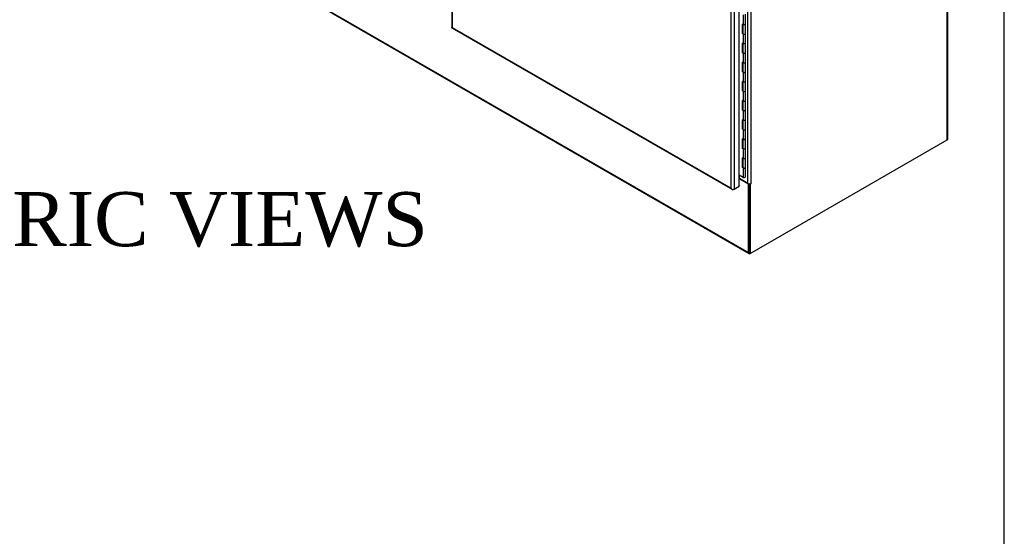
# Model space of a CAD drawing. Header units: inches. Extents: x 1 to 359, y -2 to 239.
# Tile 86 of 88: x 305 to 359, y 158 to 187. Entities that reach past the tile are written whole.
import ezdxf
from ezdxf.enums import TextEntityAlignment as Align

# ---------------------------------------------------------------- set-up
doc = ezdxf.new("R2010")
doc.units = ezdxf.units.IN
doc.header["$MEASUREMENT"] = 0
for name, color, linetype in [('COM54746-60', 7, 'Continuous'), ('COM71196-8', 7, 'Continuous'), ('COM71299-8', 7, 'Continuous'), ('COM71301-8', 7, 'Continuous'), ('Default', 7, 'Continuous')]:
    doc.layers.add(name, color=color, linetype=linetype)
doc.styles.add('SEACAD_Times_New_Roman', font='times.ttf')

# ---------------------------------------------------------------- blocks, each defined once
blk = doc.blocks.new('SE6')
at = {"layer": 'COM54746-60', "color": 7, "linetype": 'Continuous'}
for p, q in [((344.745, 187.039), (344.745, 186.508)), ((344.875, 186.539), (344.875, 187.07)), ((344.745, 186.508), (344.714, 186.526)), ((344.714, 185.996), (344.714, 186.526)), ((344.717, 186.524), (344.717, 186.027)), ((344.723, 186.521), (344.723, 186.009)), ((344.875, 186.009), (344.875, 186.54)), ((344.745, 185.978), (344.714, 185.996)), ((344.717, 186.027), (344.723, 186.024)), ((344.745, 185.978), (344.745, 185.446)), ((344.875, 185.478), (344.875, 186.009)), ((344.745, 185.446), (344.714, 185.464)), ((344.714, 184.934), (344.714, 185.464)), ((344.717, 185.463), (344.717, 184.965)), ((344.723, 185.459), (344.723, 184.947)), ((344.875, 184.947), (344.875, 185.478)), ((344.745, 184.916), (344.714, 184.934)), ((344.717, 184.965), (344.723, 184.962)), ((344.745, 184.916), (344.745, 184.385)), ((344.875, 184.416), (344.875, 184.947)), ((344.745, 184.385), (344.714, 184.403)), ((344.714, 183.873), (344.714, 184.403)), ((344.717, 184.401), (344.717, 183.904)), ((344.723, 184.398), (344.723, 183.886)), ((344.875, 183.886), (344.875, 184.417)), ((344.745, 183.855), (344.714, 183.873)), ((344.717, 183.904), (344.723, 183.901)), ((344.745, 183.855), (344.745, 183.324)), ((344.875, 183.355), (344.875, 183.886)), ((344.745, 183.324), (344.714, 183.341)), ((344.714, 182.811), (344.714, 183.341)), ((344.717, 183.34), (344.717, 182.843)), ((344.717, 182.843), (344.723, 182.839)), ((344.723, 183.336), (344.723, 182.824)), ((344.875, 182.824), (344.875, 183.355)), ((344.875, 182.293), (344.875, 182.824)), ((344.745, 182.793), (344.714, 182.811)), ((344.745, 182.262), (344.714, 182.28)), ((344.714, 181.75), (344.714, 182.28)), ((344.717, 182.278), (344.717, 181.781)), ((344.745, 182.793), (344.745, 182.262)), ((344.875, 181.763), (344.875, 182.294)), ((344.745, 181.732), (344.714, 181.75)), ((344.717, 181.781), (344.723, 181.778)), ((344.723, 182.275), (344.723, 181.763)), ((344.745, 181.732), (344.745, 181.201)), ((344.875, 181.232), (344.875, 181.763)), ((344.745, 181.201), (344.714, 181.219)), ((344.714, 180.688), (344.714, 181.219)), ((344.717, 181.217), (344.717, 180.72)), ((344.723, 181.214), (344.723, 180.702)), ((344.875, 180.702), (344.875, 181.232)), ((344.745, 180.671), (344.714, 180.688)), ((344.717, 180.72), (344.723, 180.716)), ((344.745, 180.671), (344.745, 180.139)), ((344.875, 180.17), (344.875, 180.702)), ((344.745, 180.139), (344.714, 180.157)), ((344.714, 179.627), (344.714, 180.157)), ((344.717, 180.156), (344.717, 179.658)), ((344.723, 180.152), (344.723, 179.64)), ((344.875, 179.64), (344.875, 180.171)), ((344.745, 179.609), (344.714, 179.627)), ((344.717, 179.658), (344.723, 179.655)), ((344.745, 179.609), (344.745, 179.078)), ((344.875, 179.109), (344.875, 179.64)), ((344.714, 178.565), (344.714, 179.096)), ((344.745, 179.078), (344.714, 179.096)), ((344.717, 179.094), (344.717, 178.597)), ((344.723, 179.091), (344.723, 178.579)), ((344.875, 178.579), (344.875, 179.109)), ((344.745, 178.548), (344.714, 178.565)), ((344.717, 178.597), (344.723, 178.593)), ((344.745, 178.548), (344.745, 178.017)), ((344.875, 178.048), (344.875, 178.579)), ((344.745, 178.017), (344.522, 178.146))]:
    blk.add_line(p, q, dxfattribs=at)
for centre, major_axis, start_param, end_param in [((344.66, 186.214), (-0.0494, 0.0856), 4.366763, 4.535551), ((344.66, 186.214), (-0.0494, 0.0856), 3.31843, 3.487219), ((344.688, 186.231), (0.0494, -0.0856), -0.360117, -0.292582), ((344.799, 186.54), (-0.076, 0), 0.783092, 3.141593), ((344.799, 186.539), (-0.076, 0), 0.785398, 3.141593), ((344.799, 186.009), (0.0877, 0), -3.507377, -3.404676), ((344.799, 186.009), (-0.076, 0), 0, 3.141593), ((344.799, 186.009), (-0.076, 0), 0.785398, 3.141593), ((344.799, 185.478), (-0.0761, 0), 0.785398, 3.141593), ((344.799, 185.478), (-0.076, 0), 0.783092, 3.141593), ((344.799, 184.947), (0.0877, 0), -3.507377, -3.404676), ((344.799, 184.947), (-0.0761, 0), 0, 3.141593), ((344.799, 184.947), (-0.0761, 0), 0.785398, 3.141593), ((344.799, 184.417), (-0.0761, 0), 0.783092, 3.141593), ((344.799, 184.416), (-0.076, 0), 0.785398, 3.141593), ((344.799, 183.886), (0.0877, 0), -3.507377, -3.404676), ((344.799, 183.886), (-0.0761, 0), 0, 3.141593), ((344.799, 183.886), (-0.076, 0), 0.785398, 3.141593), ((344.799, 182.824), (0.0878, 0), -3.507377, -3.404676), ((344.66, 183.03), (-0.0494, 0.0856), 4.366763, 4.535551), ((344.66, 183.03), (-0.0494, 0.0856), 3.31843, 3.487219), ((344.688, 183.047), (0.0494, -0.0856), -0.360117, -0.292585), ((344.799, 182.824), (-0.0761, 0), 0, 3.141593), ((344.799, 183.355), (-0.076, 0), 0.785398, 3.141593), ((344.799, 183.355), (-0.0761, 0), 0.783092, 3.141593), ((344.799, 182.824), (-0.0761, 0), 0.785398, 3.141593), ((344.799, 182.294), (-0.076, 0), 0.783092, 3.141593), ((344.799, 182.293), (-0.0761, 0), 0.785398, 3.141593), ((344.799, 181.763), (0.0878, 0), -3.507377, -3.404676), ((344.799, 181.763), (-0.076, 0), 0, 3.141593), ((344.799, 181.763), (-0.076, 0), 0.785398, 3.141593), ((344.799, 181.232), (-0.076, 0), 0, 3.141593), ((344.799, 181.232), (-0.0761, 0), 0.785398, 3.141593), ((344.799, 180.702), (0.0877, 0), -3.507377, -3.404676), ((344.799, 180.702), (-0.076, 0), 0, 3.141593), ((344.799, 180.702), (-0.076, 0), 0.785398, 3.141593), ((344.799, 180.171), (-0.076, 0), 0.783092, 3.141593), ((344.799, 180.17), (-0.0761, 0), 0.785398, 3.141593), ((344.799, 179.64), (0.0877, 0), -3.507377, -3.404676), ((344.66, 179.846), (-0.0494, 0.0856), 4.366763, 4.535551), ((344.66, 179.846), (-0.0494, 0.0856), 3.31843, 3.487219), ((344.688, 179.862), (0.0494, -0.0856), -0.360117, -0.292582), ((344.799, 179.64), (-0.0761, 0), 0, 3.141593), ((344.799, 179.64), (-0.076, 0), 0.785398, 3.141593), ((344.799, 179.109), (-0.076, 0), 0.785398, 3.141593), ((344.799, 179.109), (-0.0761, 0), 0.783092, 3.141593), ((344.799, 178.579), (0.0877, 0), -3.507377, -3.404676), ((344.799, 178.579), (-0.0761, 0), 0, 3.141593), ((344.799, 178.579), (-0.0761, 0), 0.785398, 3.141593), ((344.799, 178.048), (-0.0761, 0), 0.785398, 3.141593)]:
    blk.add_ellipse(centre, major_axis=major_axis, ratio=0.57735, start_param=start_param, end_param=end_param, dxfattribs=at)
at = {"layer": 'COM71196-8', "color": 7, "linetype": 'Continuous'}
for p, q in [((344.08, 177.42), (344.08, 210.406)), ((344.255, 210.456), (344.255, 177.37)), ((344.522, 177.524), (344.522, 210.61)), ((328.592, 201.269), (328.592, 186.342)), ((328.628, 201.087), (328.628, 186.342)), ((328.61, 186.31), (344.15, 177.338)), ((328.628, 186.342), (344.08, 177.42)), ((344.255, 177.37), (344.211, 177.344)), ((344.255, 177.37), (344.522, 177.524)), ((344.522, 177.579), (344.526, 177.577)), ((344.526, 177.577), (344.522, 177.574)), ((344.526, 177.526), (344.522, 177.524)), ((344.526, 177.526), (344.526, 177.577)), ((344.136, 177.351), (344.136, 177.351))]:
    blk.add_line(p, q, dxfattribs=at)
for centre, major_axis, ratio, start_param, end_param in [((328.715, 186.342), (0.124, 0), 0.57735, 3.141593, 3.403392), ((328.715, 186.392), (-0.123, -0.071), 0.000359, -0.785191, -0.261592), ((328.715, 186.392), (-0.123, -0.071), 0.000359, 0.261592, 0.785191), ((328.672, 186.417), (0.062, 0.107), 0.57735, 2.879793, 3.141593), ((344.168, 177.471), (0.087, -0.151), 0.57759, 4.712596, 5.236195), ((344.168, 177.471), (0.087, -0.151), 0.57759, 4.712182, 5.23578), ((344.168, 177.42), (0.124, 0), 0.57735, 4.45059, 5.497787), ((344.211, 177.445), (0.062, 0.107), 0.57735, 2.879793, 3.926991)]:
    blk.add_ellipse(centre, major_axis=major_axis, ratio=ratio, start_param=start_param, end_param=end_param, dxfattribs=at)
at = {"layer": 'COM71299-8', "color": 7, "linetype": 'Continuous'}
for p, q in [((312.01, 192.918), (345.043, 173.847)), ((312.036, 192.862), (345.068, 173.79)), ((345.043, 177.644), (344.522, 177.945)), ((345.078, 177.664), (345.043, 177.644)), ((345.043, 173.847), (345.043, 177.644)), ((345.086, 173.872), (345.086, 177.664))]:
    blk.add_line(p, q, dxfattribs=at)
blk.add_ellipse((345.13, 173.897), major_axis=(0.062, 0.107), ratio=0.57735, start_param=2.356194, end_param=3.926991, dxfattribs=at)
at = {"layer": 'COM71301-8', "color": 7, "linetype": 'Continuous'}
for p, q in [((356.094, 180.156), (356.094, 218.299)), ((356.058, 180.105), (356.058, 218.248)), ((344.999, 177.685), (344.999, 210.224)), ((345.174, 210.224), (345.174, 177.685)), ((345.13, 173.796), (356.058, 180.105)), ((344.542, 177.949), (344.542, 178.134)), ((344.999, 177.685), (344.542, 177.949)), ((345.086, 177.664), (345.086, 173.822)), ((345.095, 177.664), (345.13, 177.644)), ((345.174, 177.669), (345.13, 177.644)), ((345.13, 177.644), (345.13, 173.796)), ((345.159, 177.678), (345.174, 177.669)), ((345.174, 177.685), (345.174, 177.669)), ((345.086, 173.822), (345.13, 173.796))]:
    blk.add_line(p, q, dxfattribs=at)
for centre, major_axis, start_param, end_param in [((355.97, 180.156), (-0.123, 0), 2.356194, 3.141593), ((344.498, 177.924), (-0.0618, 0), 3.926991, 4.32302), ((345.086, 177.736), (0.123, 0), 3.926991, 5.497787)]:
    blk.add_ellipse(centre, major_axis=major_axis, ratio=0.57735, start_param=start_param, end_param=end_param, dxfattribs=at)
blk = doc.blocks.new('BORDER')
at = {"layer": 'Default', "color": 7, "linetype": 'Continuous'}
blk.add_line((0, 0), (0, 27.86), dxfattribs=at)

msp = doc.modelspace()

# ---------------------------------------------------------------- block references
at = {"layer": 'Default', "color": 7, "xscale": 8.55, "yscale": 8.55, "zscale": 8.55}
msp.add_blockref('BORDER', (359.223, 0.67), dxfattribs=at)
at = {"layer": 'Default'}
msp.add_blockref('SE6', (0, 0), dxfattribs=at)

# ---------------------------------------------------------------- texts
at = {"layer": 'Default', "color": 7, "linetype": 'Continuous', "style": 'SEACAD_Times_New_Roman'}
msp.add_text('ISOMETRIC VIEWS', height=3, dxfattribs=at).set_placement((287.373, 177.205), align=Align.TOP_LEFT)

doc.saveas('drawing.dxf')
